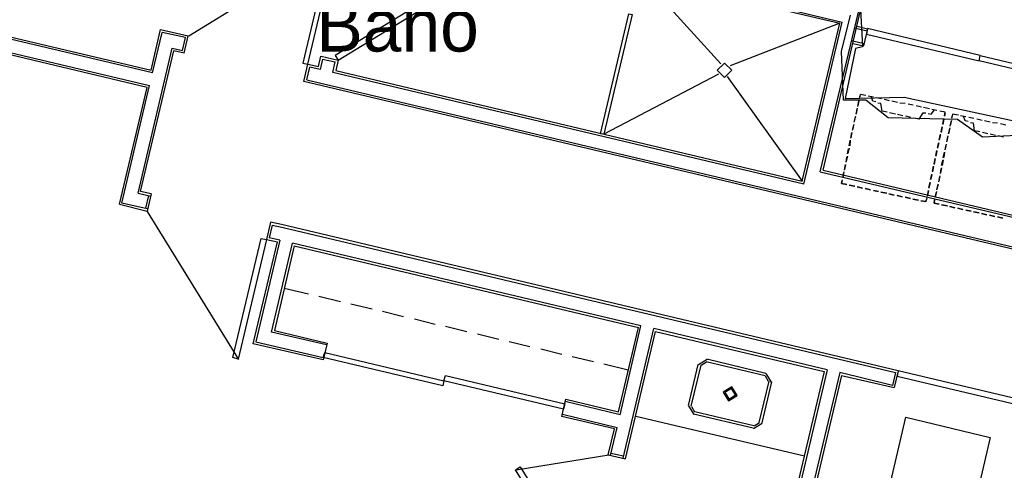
# Model space of a CAD drawing. Header units: feet. Extents: x -79 to 198, y -22 to 181.
# Tile 173 of 256: x 43 to 66, y 96 to 107. Entities that reach past the tile are written whole.
import ezdxf
from ezdxf.enums import TextEntityAlignment as Align

# ---------------------------------------------------------------- set-up
doc = ezdxf.new("R2010")
doc.units = ezdxf.units.FT
for name, color, linetype in [('A-AREA-COMUN', 252, 'CONTINUOUS'), ('A-AREA-UNIDAD', 30, 'CONTINUOUS'), ('A-LINEA', 7, 'CONTINUOUS'), ('A-NOMBRE-ESPACIO', 2, 'CONTINUOUS')]:
    doc.layers.add(name, color=color, linetype=linetype)

msp = doc.modelspace()

# ---------------------------------------------------------------- linework, layer by layer
at = {"layer": 'A-AREA-COMUN'}
msp.add_lwpolyline([(62.272, 106.8978), (62.32, 105.8844), (62.16, 105.8489), (61.92, 104.6933), (63.28, 104.7289), (66.24, 104.0889), (66.112, 102.0444), (67.008, 101.8844), (67.6, 104.9244), (68.72, 104.9778), (69.68, 104.7289), (69.76, 104.3378), (70.24, 104.2133), (71.392, 104.3378), (73.888, 103.8578), (73.792, 102.2044), (74.32, 102.8444), (74.32, 103.0933), (74.56, 103.1289), (75.232, 103.9644), (76.192, 103.9644), (77.632, 101.6889), (78.32, 101.7778), (78.8, 102.0444)], dxfattribs=at)
at = {"layer": 'A-AREA-UNIDAD'}
msp.add_lwpolyline([(66.208, 103.8578), (65.088, 103.8044), (64.512, 104.2133), (62.912, 104.2489), (62.4, 104.6578), (61.888, 104.6578), (61.84, 105.7778), (62.048, 106.6133)], dxfattribs=at)
at = {"layer": 'A-LINEA'}
for p, q in [((31.0533, 108.8578), (45.92, 105.3511)), ((45.9467, 105.2844), (31.0533, 108.8044)), ((31.04, 108.4978), (45.88, 104.9911)), ((45.8267, 104.9511), (31.04, 108.4444)), ((50.1923, 108.235), (46.7828, 106.1301)), ((57.1467, 107.5244), (61.8, 106.4311)), ((57.2, 107.5644), (61.8533, 106.4578)), ((57.2267, 107.5111), (59.0533, 105.4978)), ((61.3467, 103.0044), (62.2267, 106.6844)), ((61.4133, 103.0444), (62.28, 106.7244)), ((45.92, 105.3511), (46.1333, 106.2844)), ((46.1333, 106.2844), (46.7733, 106.1378)), ((61.8, 106.4311), (59.2667, 105.4444)), ((60.9333, 102.7911), (61.8, 106.4311)), ((60.9733, 102.7244), (61.8533, 106.4578)), ((62.1333, 106.3244), (62.4267, 106.2578)), ((62.2, 106.3644), (62.44, 106.2978)), ((62.44, 106.2978), (62.3467, 105.9111)), ((45.9467, 105.2844), (46.1733, 106.2178)), ((46.7067, 106.0978), (46.1733, 106.2178)), ((46.64, 105.8044), (46.7067, 106.0978)), ((46.68, 105.7378), (46.7733, 106.1378)), ((45.6133, 102.5111), (46.4, 105.8578)), ((46.4, 105.8578), (46.64, 105.8044)), ((62.0667, 106.0311), (62.36, 105.9644)), ((62.1067, 105.9644), (62.3467, 105.9111)), ((45.6667, 102.5511), (46.44, 105.7911)), ((46.68, 105.7378), (46.44, 105.7911)), ((49.7733, 105.4311), (49.8267, 105.6711)), ((49.8667, 105.6044), (49.8133, 105.3644)), ((49.84, 105.6711), (50.2267, 105.5778)), ((49.8667, 105.6044), (50.16, 105.5378)), ((49.44, 105.0844), (49.5333, 105.4844)), ((49.5067, 105.1244), (49.5733, 105.4178)), ((49.5333, 105.4844), (49.7733, 105.4311)), ((49.8133, 105.3644), (49.5733, 105.4178)), ((50.1067, 105.2978), (50.16, 105.5378)), ((50.2267, 105.5778), (50.1733, 105.3378)), ((60.9733, 102.7244), (50.1067, 105.2978)), ((50.1733, 105.3378), (60.9333, 102.7911)), ((59, 105.2578), (56.36, 103.8711)), ((59.2, 105.2044), (60.9333, 102.7911)), ((45.1867, 102.2578), (45.8267, 104.9511)), ((45.24, 102.2844), (45.88, 104.9911)), ((68.9067, 100.4844), (49.44, 105.0844)), ((49.5067, 105.1244), (68.8667, 100.5511)), ((62.2533, 104.6978), (62.2667, 104.7644)), ((62.4, 104.7644), (62.2667, 104.7911)), ((62.5733, 104.7244), (62.4533, 104.7511)), ((62.5733, 104.7244), (62.4533, 104.7511)), ((62.76, 104.6844), (62.64, 104.7111)), ((62.76, 104.6844), (62.64, 104.7111)), ((62.2, 104.4711), (62.1733, 104.3378)), ((62.24, 104.6444), (62.2133, 104.5244)), ((62.2133, 104.5111), (62.24, 104.6444)), ((62.9467, 104.6444), (62.8267, 104.6711)), ((62.9467, 104.6444), (62.8267, 104.6711)), ((63.1333, 104.6044), (63, 104.6311)), ((63.1333, 104.6044), (63, 104.6311)), ((63.3067, 104.5778), (63.1867, 104.5911)), ((63.3067, 104.5778), (63.1867, 104.5911)), ((63.4933, 104.5378), (63.3733, 104.5644)), ((63.4933, 104.5378), (63.3733, 104.5644)), ((63.68, 104.4978), (63.56, 104.5244)), ((63.68, 104.4978), (63.56, 104.5244)), ((63.8667, 104.4578), (63.7333, 104.4844)), ((63.8667, 104.4578), (63.7333, 104.4844)), ((62.16, 104.2844), (62.1333, 104.1644)), ((62.1333, 104.1511), (62.16, 104.2711)), ((62.1733, 104.3378), (62.2, 104.4578)), ((62.8933, 104.3778), (62.7733, 104.4044)), ((63.08, 104.3378), (62.9467, 104.3644)), ((63.2533, 104.2978), (63.1333, 104.3244)), ((63.44, 104.2578), (63.32, 104.2844)), ((63.6267, 104.2178), (63.5067, 104.2444)), ((64.04, 104.4178), (63.92, 104.4444)), ((64.04, 104.4178), (63.92, 104.4444)), ((64.2267, 104.3778), (64.1067, 104.4044)), ((64.2267, 104.3511), (64.2133, 104.2844)), ((64.3867, 104.2444), (64.4, 104.3111)), ((64.5333, 104.3111), (64.4, 104.3378)), ((64.7067, 104.2711), (64.5867, 104.2978)), ((64.7067, 104.2711), (64.5867, 104.2978)), ((64.8933, 104.2311), (64.7733, 104.2578)), ((64.8933, 104.2311), (64.7733, 104.2578)), ((62.12, 104.0978), (62.0933, 103.9778)), ((62.0933, 103.9644), (62.12, 104.0844)), ((64.1333, 103.9244), (64.16, 104.0444)), ((64.16, 104.0444), (64.1333, 103.9111)), ((64.1733, 104.1111), (64.2, 104.2311)), ((64.2, 104.2178), (64.1733, 104.0978)), ((64.3333, 104.0178), (64.3067, 103.8844)), ((64.3733, 104.1911), (64.3467, 104.0711)), ((64.3467, 104.0578), (64.3733, 104.1911)), ((65.08, 104.1911), (64.96, 104.2178)), ((65.08, 104.1911), (64.96, 104.2178)), ((65.2667, 104.1511), (65.1333, 104.1778)), ((65.2667, 104.1511), (65.1333, 104.1778)), ((65.44, 104.1244), (65.32, 104.1378)), ((65.44, 104.1244), (65.32, 104.1378)), ((65.6267, 104.0844), (65.5067, 104.1111)), ((65.6267, 104.0844), (65.5067, 104.1111)), ((56.3333, 103.9244), (56.3333, 103.9244)), ((62.08, 103.9111), (62.0533, 103.7911)), ((62.0533, 103.7778), (62.08, 103.9111)), ((64.0933, 103.7511), (64.12, 103.8711)), ((64.12, 103.8578), (64.0933, 103.7378)), ((64.2933, 103.8311), (64.2667, 103.7111)), ((64.2667, 103.6978), (64.2933, 103.8178)), ((64.3067, 103.8844), (64.3333, 104.0044)), ((65.0267, 103.9244), (64.9067, 103.9511)), ((65.2133, 103.8844), (65.0933, 103.9111)), ((65.3867, 103.8444), (65.2667, 103.8711)), ((65.5733, 103.8044), (65.4533, 103.8311)), ((62.0133, 103.6044), (62.04, 103.7244)), ((62.04, 103.7378), (62.0267, 103.6044)), ((64.0533, 103.5644), (64.08, 103.6844)), ((64.08, 103.6711), (64.0533, 103.5511)), ((64.2533, 103.6444), (64.2267, 103.5244)), ((64.2267, 103.5111), (64.2533, 103.6311)), ((61.9733, 103.3644), (61.9467, 103.2444)), ((61.9467, 103.2311), (61.96, 103.3511)), ((61.9733, 103.4178), (62, 103.5378)), ((62.0133, 103.5511), (61.9867, 103.4311)), ((64.0133, 103.3778), (64.04, 103.4978)), ((64.04, 103.4844), (64.0133, 103.3644)), ((64.1867, 103.3244), (64.2133, 103.4578)), ((64.2133, 103.4578), (64.2, 103.3378)), ((61.9333, 103.1778), (61.9067, 103.0578)), ((61.9067, 103.0444), (61.9333, 103.1778)), ((63.9333, 103.0178), (63.96, 103.1378)), ((63.96, 103.1244), (63.9333, 103.0044)), ((63.9733, 103.1911), (64, 103.3111)), ((64, 103.3111), (63.9733, 103.1778)), ((64.1467, 103.1511), (64.1733, 103.2711)), ((64.1867, 103.2844), (64.16, 103.1511)), ((61.3467, 103.0044), (67.1333, 101.6444)), ((61.4133, 103.0444), (67.0933, 101.6978)), ((61.8933, 103.0044), (61.8667, 102.8711)), ((61.8667, 102.8711), (61.8933, 102.9911)), ((63.8933, 102.8311), (63.92, 102.9511)), ((63.92, 102.9378), (63.8933, 102.8178)), ((64.1067, 102.9111), (64.08, 102.7911)), ((64.08, 102.7778), (64.1067, 102.8978)), ((64.1467, 103.0978), (64.12, 102.9778)), ((64.12, 102.9644), (64.1333, 103.0844)), ((61.8533, 102.8178), (61.84, 102.7378)), ((61.84, 102.7378), (61.96, 102.7111)), ((62.0133, 102.6978), (62.1467, 102.6711)), ((62.1467, 102.6711), (62.0133, 102.6978)), ((62.2, 102.6578), (62.32, 102.6311)), ((62.32, 102.6311), (62.2, 102.6578)), ((63.8533, 102.6444), (63.88, 102.7644)), ((63.88, 102.7511), (63.8533, 102.6311)), ((64.0667, 102.7244), (64.04, 102.6044)), ((64.04, 102.5911), (64.0667, 102.7244)), ((45.6133, 102.5111), (45.9067, 102.4444)), ((45.92, 102.4978), (45.6667, 102.5511)), ((45.8533, 102.4578), (45.7867, 102.1644)), ((45.92, 102.4978), (45.8267, 102.0978)), ((62.3867, 102.6178), (62.5067, 102.5911)), ((62.5067, 102.5911), (62.3867, 102.6178)), ((62.5733, 102.5778), (62.6933, 102.5511)), ((62.6933, 102.5511), (62.5733, 102.5778)), ((62.7467, 102.5378), (62.88, 102.5111)), ((62.88, 102.5111), (62.7467, 102.5378)), ((62.9333, 102.4978), (63.0533, 102.4711)), ((63.0533, 102.4711), (62.9333, 102.4978)), ((63.12, 102.4578), (63.24, 102.4311)), ((63.24, 102.4311), (63.12, 102.4578)), ((63.84, 102.5778), (63.8133, 102.4444)), ((63.8267, 102.4578), (63.8533, 102.5778)), ((64.0267, 102.5511), (64, 102.4178)), ((64, 102.4178), (64.0267, 102.5378)), ((45.1867, 102.2578), (45.8267, 102.0978)), ((45.8267, 102.1511), (45.24, 102.2844)), ((63.3067, 102.4178), (63.4267, 102.3911)), ((63.4267, 102.3911), (63.3067, 102.4178)), ((63.48, 102.3778), (63.6133, 102.3511)), ((63.6133, 102.3511), (63.48, 102.3778)), ((63.9867, 102.3644), (63.9733, 102.2844)), ((63.9733, 102.2844), (64.0933, 102.2578)), ((64.1467, 102.2444), (64.28, 102.2178)), ((64.28, 102.2178), (64.1467, 102.2444)), ((64.3333, 102.2044), (64.4533, 102.1778)), ((64.4533, 102.1778), (64.3333, 102.2044)), ((45.8228, 102.0901), (47.9277, 98.6805)), ((64.52, 102.1644), (64.64, 102.1378)), ((64.64, 102.1378), (64.52, 102.1644)), ((64.7067, 102.1244), (64.8267, 102.0978)), ((64.8267, 102.0978), (64.7067, 102.1244)), ((64.88, 102.0844), (65.0133, 102.0578)), ((65.0133, 102.0578), (64.88, 102.0844)), ((65.0667, 102.0444), (65.1867, 102.0178)), ((65.1867, 102.0178), (65.0667, 102.0444)), ((65.2533, 102.0044), (65.3733, 101.9778)), ((65.3733, 101.9778), (65.2533, 102.0044)), ((48.7067, 101.7778), (48.64, 101.4844)), ((48.92, 101.7911), (48.6667, 101.8444)), ((48.7067, 101.7778), (48.96, 101.7244)), ((63.1467, 98.4178), (48.92, 101.7911)), ((65.44, 101.9644), (65.56, 101.9378)), ((65.56, 101.9378), (65.44, 101.9644)), ((48.96, 101.7244), (63.08, 98.3778)), ((48.2667, 99.0444), (48.8267, 101.3911)), ((48.88, 101.4311), (48.3333, 99.0844)), ((48.88, 101.4311), (48.64, 101.4844)), ((48.6933, 99.3111), (49.1733, 101.3644)), ((49.2133, 101.2978), (48.76, 99.3511)), ((57.2133, 99.4578), (49.1733, 101.3644)), ((49.2133, 101.2978), (57.16, 99.4178)), ((48.9867, 100.3244), (49.5467, 100.1911)), ((49.7867, 100.1378), (50.28, 100.0178)), ((50.52, 99.9644), (51.0133, 99.8444)), ((51.2533, 99.7911), (51.7333, 99.6711)), ((51.9867, 99.6178), (52.4667, 99.4978)), ((49.96, 99.0178), (48.6933, 99.3111)), ((48.76, 99.3511), (49.9733, 99.0578)), ((52.7067, 99.4444), (53.2, 99.3244)), ((53.44, 99.2711), (53.9333, 99.1511)), ((56.6933, 97.4711), (57.16, 99.4178)), ((56.7333, 97.4044), (57.2133, 99.4578)), ((56.8, 96.4044), (57.5067, 99.3911)), ((56.8533, 96.3911), (57.5467, 99.3244)), ((61.5067, 98.4444), (57.5067, 99.3911)), ((57.5467, 99.3244), (61.44, 98.4044)), ((49.88, 98.6711), (48.2667, 99.0444)), ((48.3333, 99.0844), (49.88, 98.7244)), ((49.9733, 99.0578), (49.88, 98.6711)), ((54.1733, 99.0978), (54.6533, 98.9778)), ((54.9067, 98.9244), (55.3867, 98.8044)), ((55.6267, 98.7511), (56.12, 98.6311)), ((56.36, 98.5778), (56.92, 98.4444)), ((58.3067, 97.6178), (58.5333, 98.5644)), ((58.7384, 98.68), (58.5378, 98.5561)), ((58.723, 98.6151), (58.6027, 98.5408)), ((58.72, 98.6311), (60.08, 98.3111)), ((58.7333, 98.6978), (60.0933, 98.3644)), ((58.3733, 97.6044), (58.6, 98.5511)), ((60.2222, 98.1594), (60.0984, 98.36)), ((61.44, 98.4044), (60.6533, 95.0844)), ((61.5067, 98.4444), (60.72, 95.1244)), ((61.8, 98.3778), (61.08, 95.3511)), ((63.0133, 98.0844), (61.8, 98.3778)), ((63.08, 98.3778), (63.0133, 98.0844)), ((63.1467, 98.4178), (63.0533, 98.0311)), ((60.16, 98.1778), (59.9333, 97.2311)), ((60.2267, 98.1644), (60, 97.2178)), ((60.1573, 98.1748), (60.083, 98.2951)), ((61.84, 98.3111), (61.1467, 95.3911)), ((61.84, 98.3111), (63.0533, 98.0311)), ((56.7333, 97.4044), (55.4667, 97.7111)), ((58.3111, 97.6095), (58.435, 97.4089)), ((58.376, 97.5941), (58.4503, 97.4738)), ((59.8133, 97.1511), (58.4533, 97.4711)), ((56.6, 97.0844), (55.3867, 97.3644)), ((55.4, 97.4178), (56.6667, 97.1111)), ((57.0933, 97.3778), (60.9867, 96.4578)), ((59.8, 97.0978), (58.4267, 97.4178)), ((59.8083, 97.0889), (60.0089, 97.2127)), ((59.8236, 97.1538), (59.944, 97.2281)), ((63.32, 97.3511), (65.2667, 96.8844)), ((56.4533, 96.4844), (56.6, 97.0844)), ((56.5067, 96.4711), (56.6667, 97.1111)), ((56.52, 96.5244), (56.8133, 96.4578)), ((56.4723, 96.475), (54.3316, 96.1287)), ((56.4533, 96.4844), (56.8533, 96.3911))]:
    msp.add_line(p, q, dxfattribs=at)
for points in [[(49.5333, 105.4844), (50.1867, 108.2444), (50.0667, 108.2711), (49.4133, 105.5111), (49.5333, 105.4844)], [(50.2267, 105.5778), (52.64, 107.0578), (52.5733, 107.1644), (50.16, 105.6844), (50.2267, 105.5778)], [(57.0133, 106.6311), (56.36, 103.8711), (56.28, 103.8844), (56.9333, 106.6444), (57.0133, 106.6311)], [(62.4133, 106.1778), (65.0133, 105.5644), (65.04, 105.6844), (62.44, 106.3111), (62.4133, 106.1778)], [(67.6, 104.9511), (65.0133, 105.5644), (65.04, 105.6844), (67.6267, 105.0711), (67.6, 104.9511)], [(59.3067, 105.3444), (59.14, 105.5111), (58.9733, 105.3444), (59.14, 105.1778), (59.3067, 105.3444)], [(62.4, 104.7644), (62.2667, 104.7911), (62.2533, 104.7111)], [(62.6267, 104.6178), (62.56, 104.6311), (62.52, 104.7378)], [(62.7733, 104.4044), (62.7467, 104.5778), (62.68, 104.5911)], [(63.6267, 104.2178), (63.72, 104.3644), (63.7867, 104.3644)], [(63.84, 104.3511), (63.9067, 104.3378), (63.9867, 104.4311)], [(64.2133, 104.2978), (64.2267, 104.3778), (64.1067, 104.4044)], [(64.5333, 104.3111), (64.4, 104.3378), (64.3867, 104.2578)], [(64.76, 104.1644), (64.6933, 104.1778), (64.6533, 104.2844)], [(64.9067, 103.9511), (64.88, 104.1244), (64.8133, 104.1378)], [(61.96, 102.7111), (61.84, 102.7378), (61.8533, 102.8044)], [(63.6667, 102.3378), (63.7867, 102.3244), (63.8133, 102.4044)], [(63.8, 102.3911), (63.7867, 102.3244), (63.6667, 102.3378)], [(64.0933, 102.2578), (63.9733, 102.2844), (63.9867, 102.3511)], [(48.6667, 101.8444), (48.5733, 101.4444), (48.8267, 101.3911)], [(48.5733, 101.4444), (47.92, 98.6844), (47.8, 98.7244), (48.4533, 101.4711), (48.5733, 101.4444)], [(52.64, 98.0711), (49.88, 98.7244), (49.92, 98.8444), (52.6667, 98.1911), (52.64, 98.0711)], [(65.9067, 97.7644), (63.1467, 98.4178), (63.12, 98.2978), (65.88, 97.6444), (65.9067, 97.7644)], [(52.7067, 98.3111), (55.4533, 97.6578), (55.4267, 97.5378), (52.6667, 98.1911), (52.7067, 98.3111)], [(59.4355, 97.8527), (59.3117, 98.0533), (59.1111, 97.9295), (59.235, 97.7289), (59.4355, 97.8527)], [(59.3966, 97.8619), (59.3025, 98.0144), (59.1501, 97.9203), (59.2442, 97.7678), (59.3966, 97.8619)], [(55.3867, 97.3644), (55.48, 97.7644), (56.6933, 97.4711)], [(65.2667, 96.8844), (64.8133, 94.9378), (62.8667, 95.4044), (63.32, 97.3511)], [(55.8133, 93.7244), (54.32, 96.1378), (54.4267, 96.2044), (55.92, 93.7911), (55.8133, 93.7244)]]:
    msp.add_lwpolyline(points, dxfattribs=at)

# ---------------------------------------------------------------- texts
at = {"layer": 'A-NOMBRE-ESPACIO'}
msp.add_text('Baño', height=1.2, dxfattribs=at).set_placement((51.6, 105.7778), align=Align.CENTER)

doc.saveas('drawing.dxf')
